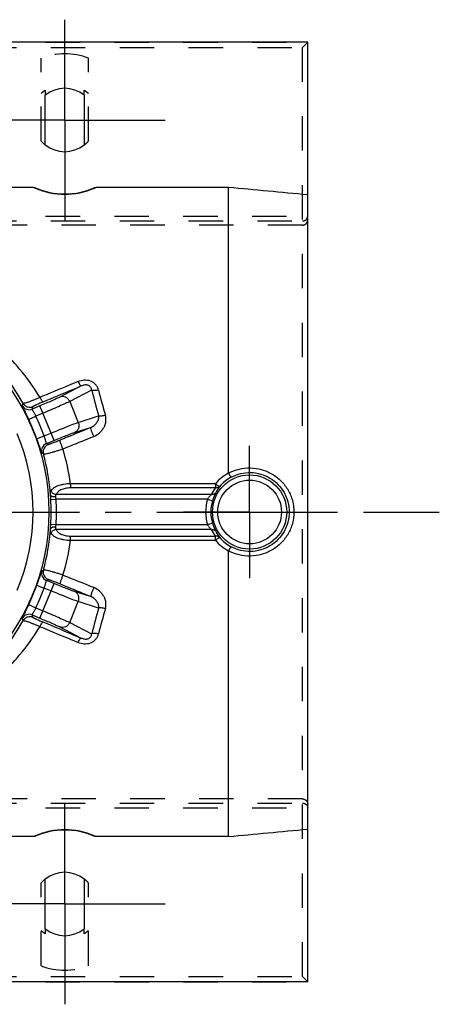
# Model space of a CAD drawing. Header units: millimetres. Extents: x 395 to 605, y 406 to 594.
# Tile 5 of 5: x 526 to 605, y 407 to 593. Entities that reach past the tile are written whole.
import ezdxf

# ---------------------------------------------------------------- set-up
doc = ezdxf.new("R2010")
doc.units = ezdxf.units.MM
doc.header["$LTSCALE"] = 65.185185
doc.linetypes.add('CENTER', pattern=[0.6, 0.375, -0.075, 0.075, -0.075])
doc.linetypes.add('HIDDEN', pattern=[0.2, 0.1, -0.1])
for name, color, linetype in [('ACHSEN_S', 7, 'CONTINUOUS'), ('FASEN', 7, 'CONTINUOUS'), ('FLAECHEN', 7, 'CONTINUOUS'), ('KOERPER', 7, 'CONTINUOUS'), ('KONST.EL_MIT_GEO', 7, 'CONTINUOUS')]:
    doc.layers.add(name, color=color, linetype=linetype)

msp = doc.modelspace()

# ---------------------------------------------------------------- linework, layer by layer
at = {"layer": 'ACHSEN_S', "color": 2, "linetype": 'CENTER'}
msp.add_line((395.04, 500), (604.96, 500), dxfattribs=at)
at = {"layer": 'FASEN', "color": 7, "linetype": 'Continuous'}
msp.add_circle((490.04, 500), 41, dxfattribs=at)
msp.add_arc((490.04, 500), 38, 337.0816, 22.9184, dxfattribs=at)
at = {"layer": 'FLAECHEN', "color": 7, "linetype": 'Continuous'}
for p, q in [((580.04, 589), (400.04, 589)), ((580.04, 411), (400.04, 411))]:
    msp.add_line(p, q, dxfattribs=at)
at = {"layer": 'KOERPER', "color": 8, "linetype": 'HIDDEN'}
for p, q in [((529.54, 570.28), (529.54, 585.97)), ((538.54, 570.28), (538.54, 585.97)), ((530.34, 579.87), (530.34, 578.97)), ((537.74, 578.97), (537.74, 579.87)), ((529.54, 414.03), (529.54, 429.72)), ((538.54, 414.03), (538.54, 429.72)), ((530.34, 421.03), (530.34, 420.13)), ((537.74, 420.13), (537.74, 421.03))]:
    msp.add_line(p, q, dxfattribs=at)
at = {"layer": 'KOERPER', "color": 7, "linetype": 'Continuous'}
for p, q in [((530.34, 569.53), (530.34, 578.97)), ((537.74, 578.97), (537.74, 569.53)), ((530.34, 421.03), (530.34, 430.47)), ((537.74, 430.47), (537.74, 421.03))]:
    msp.add_line(p, q, dxfattribs=at)
at = {"layer": 'KOERPER', "color": 2, "linetype": 'CENTER'}
for q in [(569.04, 512.55), (556.49, 500), (581.59, 500), (569.04, 487.45)]:
    msp.add_line((569.04, 500), q, dxfattribs=at)
at = {"layer": 'KOERPER', "color": 7, "linetype": 'Continuous'}
for centre, start, end in [((534.04, 574.25), 51.9269, 128.0731), ((534.04, 574.25), 231.9269, 308.0731), ((534.04, 425.75), 51.9269, 128.0731), ((534.04, 425.75), 231.9269, 308.0731)]:
    msp.add_arc(centre, 6, start, end, dxfattribs=at)
at = {"layer": 'KOERPER', "color": 8, "linetype": 'HIDDEN'}
for centre, radius, start, end in [((534.04, 574.25), 6.73, 123.3633, 131.9786), ((534.04, 574.25), 6.73, 48.0214, 56.6367), ((534.04, 574.25), 6, 221.4096, 231.9269), ((534.04, 574.25), 6, 308.0731, 318.5904), ((534.04, 425.75), 6, 128.0731, 138.5904), ((534.04, 425.75), 6, 41.4096, 51.9269), ((534.04, 425.75), 6.73, 228.0214, 236.6367), ((534.04, 425.75), 6.73, 303.3633, 311.9786)]:
    msp.add_arc(centre, radius, start, end, dxfattribs=at)
at = {"layer": 'KONST.EL_MIT_GEO', "color": 2, "linetype": 'CENTER'}
for p, q in [((534.04, 574.25), (534.04, 593.25)), ((534.04, 574.25), (515.04, 574.25)), ((534.04, 574.25), (534.04, 555.25)), ((534.04, 574.25), (553.04, 574.25)), ((534.04, 425.75), (534.04, 444.75)), ((534.04, 425.75), (515.04, 425.75)), ((534.04, 425.75), (553.04, 425.75)), ((534.04, 425.75), (534.04, 406.75))]:
    msp.add_line(p, q, dxfattribs=at)
at = {"layer": 'KONST.EL_MIT_GEO', "color": 8, "linetype": 'HIDDEN'}
for p, q in [((400.04, 589), (580.04, 589)), ((401.04, 588), (579.04, 588)), ((579.04, 588), (580.04, 589)), ((579.04, 412), (579.04, 588)), ((400.04, 556.05), (580.04, 556.05)), ((401.04, 555.12), (579.04, 555.12)), ((579.04, 554.34), (401.04, 554.34)), ((400.04, 443.95), (580.04, 443.95)), ((579.04, 445.66), (401.04, 445.66)), ((401.04, 444.88), (579.04, 444.88)), ((400.04, 411), (580.04, 411)), ((401.04, 412), (579.04, 412)), ((579.04, 412), (580.04, 411))]:
    msp.add_line(p, q, dxfattribs=at)
at = {"layer": 'KONST.EL_MIT_GEO', "color": 7, "linetype": 'Continuous'}
for p, q in [((580.04, 411), (580.04, 589)), ((528.11, 561.48), (451.96, 561.48)), ((565.04, 561.48), (539.96, 561.48)), ((565.04, 507.39), (565.04, 561.48)), ((537.14, 523.87), (533.11, 521.77)), ((539.13, 523.09), (534.97, 520.92)), ((534.97, 520.92), (536.6, 516.98)), ((529.29, 520.09), (527.85, 519.49)), ((529.87, 518.7), (528.56, 518.16)), ((532, 513.55), (529.29, 520.09)), ((527.2, 517.52), (528.56, 518.16)), ((536.6, 516.98), (540.45, 518.19)), ((530.12, 514.4), (531.42, 514.94)), ((535.89, 515.06), (538.94, 516.03)), ((528.71, 513.89), (530.12, 514.4)), ((530.56, 512.96), (532, 513.55)), ((562.56, 505.36), (535.11, 505.36)), ((535.11, 505.36), (535.11, 504.57)), ((562.56, 504.57), (535.11, 504.57)), ((562.56, 505.36), (562.56, 504.57)), ((531.39, 502.37), (532.39, 502.42)), ((561.76, 503.29), (532.39, 503.29)), ((561.05, 502.42), (532.39, 502.42)), ((561.05, 502.42), (562.01, 502.13)), ((532.39, 497.58), (531.39, 497.63)), ((561.05, 497.58), (532.39, 497.58)), ((561.76, 496.71), (532.39, 496.71)), ((562.01, 497.87), (561.05, 497.58)), ((535.11, 495.43), (562.56, 495.43)), ((535.11, 494.64), (535.11, 495.43)), ((535.11, 494.64), (562.56, 494.64)), ((562.56, 494.64), (562.56, 495.43)), ((565.04, 438.52), (565.04, 492.61)), ((532, 486.45), (530.56, 487.04)), ((528.71, 486.11), (530.12, 485.6)), ((529.29, 479.91), (532, 486.45)), ((531.42, 485.06), (530.12, 485.6)), ((538.94, 483.97), (535.89, 484.94)), ((527.2, 482.48), (528.56, 481.84)), ((528.56, 481.84), (529.87, 481.3)), ((534.97, 479.08), (536.6, 483.02)), ((540.45, 481.81), (536.6, 483.02)), ((527.85, 480.51), (529.29, 479.91)), ((533.11, 478.23), (537.14, 476.13)), ((534.97, 479.08), (539.13, 476.91)), ((528.11, 438.52), (451.96, 438.52)), ((565.04, 438.52), (539.96, 438.52))]:
    msp.add_line(p, q, dxfattribs=at)
for radius in [7.03, 6.03]:
    msp.add_circle((569.04, 500), radius, dxfattribs=at)
at = {"layer": 'KONST.EL_MIT_GEO', "color": 8, "linetype": 'HIDDEN'}
for centre, start, end in [((534.04, 574.25), 68.9904, 111.0096), ((534.04, 425.75), 248.9904, 291.0096)]:
    msp.add_arc(centre, 12.55, start, end, dxfattribs=at)
at = {"layer": 'KONST.EL_MIT_GEO', "color": 7, "linetype": 'Continuous'}
for centre, radius, start, end in [((534.05, 574.64), 14.43, 245.7167, 247.1541), ((534.04, 574.25), 14, 246.5792, 293.4208), ((534.03, 574.64), 14.44, 292.8461, 294.2831), ((534.04, 574.6), 14.4, 247.1409, 292.8591), ((489.34, 500.16), 42.08, 29.0415, 44.6223), ((491.91, 498.97), 43.8, 31.2948, 46.4375), ((682.66, 559.16), 147.99, 194.1097, 196.0708), ((678.1, 558.49), 142.16, 194.4174, 196.4167), ((411.52, 562.08), 121.89, 339.8726, 340.0978), ((527.43, 521.34), 1.5, 209.7763, 292.4285), ((527.28, 520.88), 1.5, 209.3453, 292.4286), ((405.6, 561.85), 129.39, 340.8872, 341.1026), ((490.04, 500), 41.09, 19.7583, 25.2417), ((490.04, 500), 42.59, 19.7583, 25.2417), ((531.13, 511.57), 1.5, 112.5713, 195.6547), ((474.16, 396.74), 129.17, 63.9527, 64.1128), ((478.51, 400.77), 121.68, 64.9599, 65.1274), ((531.46, 511.41), 1.5, 112.5717, 195.334), ((489.01, 500), 42.45, 4.3221, 15.0333), ((493.83, 499.95), 41.63, 7.4541, 16.7776), ((568.99, 499.9), 8.43, 117.8576, 139.6564), ((569.05, 500.02), 7.45, 117.9988, 140.1293), ((569.1, 499.61), 8.21, 142.7669, 153.3327), ((569.05, 500.5), 7.16, 143.1119, 153.7881), ((317.43, 490.1), 214.32, 3.2813, 3.5053), ((490.04, 500), 41.42, 356.726, 3.274), ((490.04, 500), 42.42, 356.726, 3.274), ((569.04, 500), 8.34, 163.1194, 196.881), ((569.04, 500), 7.34, 163.1189, 196.8811), ((489.01, 500), 42.45, 344.9667, 355.6779), ((258.24, 513.41), 273.6, 356.519, 356.6944), ((469.87, 504.8), 62.93, 353.0191, 353.4119), ((569.06, 500.37), 8.17, 206.6402, 217.2565), ((569.05, 499.5), 7.16, 206.2111, 216.8889), ((493.89, 500.03), 41.58, 343.2157, 352.5527), ((568.99, 500.1), 8.43, 220.3436, 242.1424), ((569.05, 499.98), 7.45, 219.8707, 242.0012), ((531.13, 488.43), 1.5, 164.3453, 247.4286), ((478.51, 599.23), 121.68, 294.8726, 295.0401), ((531.46, 488.59), 1.5, 164.6661, 247.4283), ((474.16, 603.26), 129.17, 295.8872, 296.0473), ((490.04, 500), 41.09, 334.7583, 340.2417), ((490.04, 500), 42.59, 334.7583, 340.2417), ((680.21, 441.5), 145.45, 163.9121, 165.9074), ((675.73, 442.17), 139.7, 163.5657, 165.6002), ((489.34, 499.84), 42.08, 315.3777, 330.9585), ((527.28, 479.12), 1.5, 67.5722, 150.6538), ((411.52, 437.92), 121.89, 19.9022, 20.1273), ((527.43, 478.66), 1.5, 67.5716, 150.2237), ((405.6, 438.15), 129.39, 18.8974, 19.1128), ((491.91, 501.03), 43.8, 313.5626, 328.7052), ((534.05, 425.36), 14.44, 112.8462, 114.2831), ((534.04, 425.4), 14.4, 67.1409, 112.8591), ((534.04, 425.75), 14, 66.5792, 113.4208), ((534.03, 425.36), 14.43, 65.7167, 67.1541)]:
    msp.add_arc(centre, radius, start, end, dxfattribs=at)
for points, knots in [([(528.11, 561.48), (528.14, 561.48), (528.27, 561.47), (528.39, 561.44), (528.47, 561.4)], [0, 0, 0, 0, 0.250581, 1, 1, 1, 1]), ([(539.6, 561.4), (539.69, 561.44), (539.81, 561.47), (539.93, 561.48), (539.96, 561.48)], [0, 0, 0, 0, 0.749419, 1, 1, 1, 1]), ([(536.56, 524.69), (535.96, 524.44), (533.55, 523.45), (531.15, 522.46), (529.34, 521.72)], [0, 0, 0, 0, 0.249718, 1, 1, 1, 1]), ([(540.42, 523.09), (540.37, 523.28), (540.24, 523.64), (539.91, 524.13), (539.47, 524.53), (538.94, 524.81), (538.35, 524.96), (537.54, 524.99), (536.94, 524.84), (536.56, 524.69)], [0, 0, 0, 0, 0.120538, 0.242205, 0.365699, 0.491245, 0.618381, 0.746221, 1, 1, 1, 1]), ([(536.56, 524.69), (536.62, 524.57), (536.73, 524.37), (536.87, 524.13), (536.97, 523.99), (537.04, 523.92), (537.09, 523.88), (537.12, 523.86), (537.14, 523.87)], [0, 0, 0, 0, 0.380768, 0.687017, 0.804396, 0.89521, 0.959163, 1, 1, 1, 1]), ([(539.13, 523.09), (539.12, 523.18), (539.09, 523.37), (538.95, 523.65), (538.72, 523.88), (538.41, 524.02), (538.07, 524.07), (537.64, 524.05), (537.33, 523.95), (537.14, 523.87)], [0, 0, 0, 0, 0.111678, 0.228884, 0.354873, 0.488539, 0.623007, 0.753443, 1, 1, 1, 1]), ([(537.14, 523.87), (536.54, 523.61), (534.13, 522.6), (531.72, 521.59), (529.91, 520.83)], [0, 0, 0, 0, 0.249708, 1, 1, 1, 1]), ([(540.42, 523.09), (540.29, 523.06), (540.04, 523.02), (539.69, 523), (539.39, 523.01), (539.21, 523.05), (539.13, 523.09)], [0, 0, 0, 0, 0.302696, 0.580203, 0.816252, 1, 1, 1, 1]), ([(529.34, 521.72), (529.14, 521.63), (528.74, 521.45), (528.16, 521.21), (527.63, 520.99), (527.17, 520.82), (526.78, 520.69), (526.51, 520.62), (526.34, 520.58), (526.24, 520.57), (526.18, 520.57), (526.14, 520.58), (526.13, 520.59)], [0, 0, 0, 0, 0.196239, 0.381326, 0.549576, 0.695985, 0.816452, 0.907943, 0.94223, 0.968767, 0.987741, 1, 1, 1, 1]), ([(529.91, 520.83), (529.78, 520.78), (529.53, 520.67), (529.17, 520.51), (528.84, 520.37), (528.6, 520.26), (528.43, 520.18), (528.32, 520.13), (528.23, 520.08), (528.15, 520.04), (528.09, 520.01), (528.05, 519.99), (528.02, 519.97), (528.01, 519.95), (528.01, 519.95)], [0, 0, 0, 0, 0.20232, 0.392514, 0.564103, 0.711642, 0.775057, 0.831033, 0.879278, 0.919578, 0.951798, 0.975875, 0.991843, 1, 1, 1, 1]), ([(533.11, 521.77), (533.02, 521.73), (532.82, 521.63), (532.32, 521.39), (531.54, 521.04), (530.47, 520.58), (529.7, 520.26), (529.29, 520.09)], [0, 0, 0, 0, 0.070826, 0.161992, 0.397043, 0.684746, 1, 1, 1, 1]), ([(529.34, 521.72), (529.4, 521.6), (529.51, 521.38), (529.65, 521.12), (529.76, 520.97), (529.82, 520.89), (529.87, 520.85), (529.9, 520.83), (529.91, 520.83)], [0, 0, 0, 0, 0.38247, 0.69147, 0.809675, 0.900428, 0.962898, 1, 1, 1, 1]), ([(534.97, 520.92), (534.85, 520.86), (534.58, 520.74), (533.91, 520.43), (532.87, 519.97), (531.44, 519.36), (530.41, 518.93), (529.87, 518.7)], [0, 0, 0, 0, 0.070772, 0.161917, 0.396976, 0.684711, 1, 1, 1, 1]), ([(534.97, 520.92), (534.89, 521.1), (534.67, 521.43), (534.2, 521.77), (533.65, 521.9), (533.28, 521.84), (533.11, 521.77)], [0, 0, 0, 0, 0.258064, 0.512075, 0.759051, 1, 1, 1, 1]), ([(525.97, 520.14), (525.97, 520.14), (525.97, 520.13), (525.97, 520.12), (525.98, 520.1), (525.99, 520.06), (526.01, 520), (526.05, 519.91), (526.1, 519.8), (526.17, 519.66), (526.24, 519.51), (526.36, 519.28), (526.52, 518.94), (526.73, 518.5), (526.97, 518.02), (527.12, 517.69), (527.2, 517.52)], [0, 0, 0, 0, 0.003088, 0.008187, 0.015421, 0.024819, 0.050107, 0.08395, 0.126129, 0.176345, 0.234222, 0.299303, 0.448879, 0.6199, 0.806034, 1, 1, 1, 1]), ([(527.85, 519.49), (527.85, 519.49), (527.85, 519.47), (527.85, 519.45), (527.87, 519.41), (527.89, 519.36), (527.92, 519.3), (527.97, 519.21), (528.06, 519.06), (528.17, 518.87), (528.29, 518.65), (528.43, 518.41), (528.51, 518.25), (528.56, 518.16)], [0, 0, 0, 0, 0.009267, 0.026504, 0.052521, 0.087296, 0.130557, 0.181896, 0.306693, 0.456815, 0.626606, 0.80987, 1, 1, 1, 1]), ([(531.42, 514.94), (531.97, 515.16), (533, 515.59), (534.44, 516.16), (535.5, 516.58), (536.19, 516.83), (536.48, 516.93), (536.6, 516.98)], [0, 0, 0, 0, 0.315289, 0.603024, 0.838083, 0.929228, 1, 1, 1, 1]), ([(536.6, 516.98), (536.67, 516.8), (536.75, 516.41), (536.66, 515.84), (536.36, 515.35), (536.06, 515.13), (535.89, 515.06)], [0, 0, 0, 0, 0.258064, 0.512075, 0.759051, 1, 1, 1, 1]), ([(538.94, 516.03), (539.17, 516.11), (539.59, 516.35), (540.02, 516.78), (540.27, 517.18), (540.41, 517.5), (540.48, 517.84), (540.47, 518.08), (540.45, 518.19)], [0, 0, 0, 0, 0.257301, 0.507229, 0.630429, 0.752876, 0.875497, 1, 1, 1, 1]), ([(539.52, 514.31), (539.91, 514.47), (540.64, 514.92), (541.32, 515.73), (541.68, 516.49), (541.83, 517.09), (541.86, 517.71), (541.8, 518.11), (541.74, 518.31)], [0, 0, 0, 0, 0.253477, 0.504443, 0.629236, 0.75329, 0.876766, 1, 1, 1, 1]), ([(541.74, 518.31), (541.61, 518.28), (541.36, 518.22), (541.01, 518.17), (540.74, 518.16), (540.56, 518.17), (540.49, 518.18), (540.45, 518.19)], [0, 0, 0, 0, 0.307862, 0.588523, 0.823532, 0.919595, 1, 1, 1, 1]), ([(532, 513.55), (532.4, 513.72), (533.18, 514.04), (534.26, 514.47), (535.06, 514.77), (535.58, 514.96), (535.8, 515.03), (535.89, 515.06)], [0, 0, 0, 0, 0.315254, 0.602957, 0.838008, 0.929174, 1, 1, 1, 1]), ([(533.12, 513.63), (533.6, 513.83), (535.54, 514.63), (537.49, 515.43), (538.94, 516.03)], [0, 0, 0, 0, 0.250101, 1, 1, 1, 1]), ([(539.52, 514.31), (539.48, 514.41), (539.39, 514.61), (539.27, 514.91), (539.17, 515.19), (539.08, 515.45), (539.02, 515.64), (538.98, 515.77), (538.96, 515.85), (538.94, 515.92), (538.94, 515.97), (538.94, 516), (538.94, 516.02), (538.94, 516.03)], [0, 0, 0, 0, 0.178508, 0.356427, 0.525459, 0.677731, 0.806187, 0.859598, 0.904973, 0.941836, 0.969868, 0.989013, 1, 1, 1, 1]), ([(528.71, 513.89), (528.77, 513.71), (528.89, 513.37), (529.07, 512.86), (529.23, 512.4), (529.35, 512.05), (529.43, 511.8), (529.49, 511.64), (529.54, 511.51), (529.58, 511.39), (529.62, 511.3), (529.64, 511.24), (529.66, 511.2), (529.67, 511.18), (529.68, 511.17), (529.68, 511.17), (529.69, 511.16)], [0, 0, 0, 0, 0.193965, 0.3801, 0.551121, 0.700697, 0.765778, 0.823654, 0.873871, 0.91605, 0.949892, 0.975181, 0.984579, 0.991813, 0.996912, 1, 1, 1, 1]), ([(530.12, 514.4), (530.15, 514.31), (530.2, 514.13), (530.28, 513.86), (530.34, 513.62), (530.4, 513.4), (530.45, 513.24), (530.48, 513.14), (530.5, 513.08), (530.51, 513.03), (530.53, 512.99), (530.54, 512.97), (530.55, 512.96), (530.56, 512.96)], [0, 0, 0, 0, 0.19013, 0.373393, 0.543185, 0.693307, 0.818104, 0.869443, 0.912704, 0.947479, 0.973496, 0.990733, 1, 1, 1, 1]), ([(530.88, 512.8), (530.88, 512.8), (530.89, 512.8), (530.91, 512.8), (530.95, 512.81), (531.01, 512.82), (531.08, 512.85), (531.18, 512.88), (531.29, 512.92), (531.42, 512.96), (531.63, 513.04), (531.91, 513.15), (532.29, 513.29), (532.69, 513.46), (532.97, 513.57), (533.12, 513.63)], [0, 0, 0, 0, 0.003173, 0.008412, 0.025443, 0.051231, 0.085585, 0.128212, 0.178746, 0.236759, 0.30177, 0.450597, 0.620385, 0.805578, 1, 1, 1, 1]), ([(533.69, 511.97), (533.65, 512.07), (533.57, 512.27), (533.45, 512.55), (533.35, 512.83), (533.26, 513.08), (533.2, 513.26), (533.16, 513.39), (533.14, 513.46), (533.12, 513.53), (533.11, 513.57), (533.11, 513.61), (533.11, 513.63), (533.12, 513.63)], [0, 0, 0, 0, 0.180831, 0.359956, 0.529319, 0.681312, 0.809132, 0.862158, 0.907129, 0.943578, 0.971174, 0.989805, 1, 1, 1, 1]), ([(533.69, 511.97), (534.18, 512.17), (536.12, 512.95), (538.06, 513.73), (539.52, 514.31)], [0, 0, 0, 0, 0.250097, 1, 1, 1, 1]), ([(530.01, 511.01), (530.02, 511), (530.06, 510.99), (530.13, 510.98), (530.23, 510.99), (530.42, 511.01), (530.74, 511.07), (531.19, 511.18), (531.73, 511.33), (532.34, 511.52), (533, 511.73), (533.46, 511.89), (533.69, 511.97)], [0, 0, 0, 0, 0.011189, 0.029525, 0.055975, 0.090652, 0.183892, 0.306593, 0.454793, 0.623606, 0.807406, 1, 1, 1, 1]), ([(565.04, 507.39), (565.67, 507.72), (567.03, 508.22), (569.19, 508.44), (571.35, 508.11), (573.35, 507.26), (575.08, 505.92), (576.41, 504.18), (577.25, 502.17), (577.44, 500.72), (577.44, 500)], [0, 0, 0, 0, 0.124314, 0.248943, 0.373904, 0.499075, 0.624314, 0.749548, 0.874773, 1, 1, 1, 1]), ([(565.05, 507.35), (565.08, 507.3), (565.13, 507.2), (565.21, 507.06), (565.29, 506.93), (565.36, 506.81), (565.43, 506.72), (565.48, 506.66), (565.51, 506.62), (565.54, 506.6), (565.55, 506.6), (565.55, 506.6)], [0, 0, 0, 0, 0.193397, 0.377161, 0.545438, 0.692895, 0.814923, 0.907842, 0.969244, 0.988084, 1, 1, 1, 1]), ([(565.55, 506.6), (566.11, 506.9), (567.31, 507.36), (569.23, 507.56), (571.15, 507.27), (572.93, 506.49), (574.46, 505.29), (575.63, 503.73), (576.36, 501.93), (576.52, 500.64), (576.52, 500)], [0, 0, 0, 0, 0.124099, 0.248603, 0.373541, 0.498757, 0.624066, 0.749377, 0.874684, 1, 1, 1, 1]), ([(531.34, 503.2), (531.34, 503.29), (531.33, 503.46), (531.33, 503.74), (531.37, 503.94), (531.43, 504.04)], [0, 0, 0, 0, 0.318326, 0.588955, 1, 1, 1, 1]), ([(535.11, 505.36), (534.68, 505.34), (534.05, 505.28), (533.26, 505.11), (532.74, 504.94), (532.29, 504.75), (531.92, 504.54), (531.63, 504.31), (531.49, 504.13), (531.43, 504.04)], [0, 0, 0, 0, 0.320563, 0.469372, 0.605544, 0.726875, 0.832513, 0.922932, 1, 1, 1, 1]), ([(532.39, 503.29), (532.28, 503.3), (532.06, 503.35), (531.77, 503.52), (531.55, 503.75), (531.46, 503.95), (531.43, 504.04)], [0, 0, 0, 0, 0.256797, 0.513525, 0.762816, 1, 1, 1, 1]), ([(535.11, 504.57), (534.78, 504.57), (534.16, 504.51), (533.44, 504.27), (532.98, 504), (532.71, 503.78), (532.51, 503.55), (532.42, 503.37), (532.39, 503.29)], [0, 0, 0, 0, 0.31308, 0.589998, 0.709421, 0.816279, 0.912315, 1, 1, 1, 1]), ([(562.63, 503.66), (562.59, 503.59), (562.49, 503.47), (562.27, 503.34), (562.03, 503.28), (561.85, 503.28), (561.76, 503.29)], [0, 0, 0, 0, 0.235093, 0.478362, 0.733383, 1, 1, 1, 1]), ([(562.63, 503.66), (562.59, 503.57), (562.48, 503.36), (562.26, 502.86), (562.1, 502.44), (562.01, 502.13)], [0, 0, 0, 0, 0.182792, 0.420115, 1, 1, 1, 1]), ([(563.33, 504.79), (563.33, 504.79), (563.32, 504.8), (563.3, 504.8), (563.28, 504.81), (563.24, 504.84), (563.17, 504.88), (563.07, 504.95), (562.96, 505.03), (562.84, 505.13), (562.7, 505.24), (562.61, 505.32), (562.56, 505.36)], [0, 0, 0, 0, 0.009954, 0.027837, 0.054152, 0.088859, 0.182445, 0.305672, 0.454425, 0.623658, 0.807607, 1, 1, 1, 1]), ([(563.33, 504.79), (563.28, 504.75), (563.18, 504.66), (562.99, 504.58), (562.78, 504.54), (562.64, 504.56), (562.56, 504.57)], [0, 0, 0, 0, 0.23476, 0.477517, 0.732275, 1, 1, 1, 1]), ([(532.34, 502.85), (532.22, 502.84), (532.04, 502.85), (531.81, 502.89), (531.66, 502.93), (531.53, 502.98), (531.44, 503.04), (531.37, 503.12), (531.35, 503.17), (531.34, 503.2)], [0, 0, 0, 0, 0.327282, 0.478439, 0.615842, 0.736631, 0.839497, 0.925605, 1, 1, 1, 1]), ([(532.34, 502.85), (532.33, 502.9), (532.32, 502.98), (532.32, 503.1), (532.34, 503.2), (532.37, 503.26), (532.39, 503.29)], [0, 0, 0, 0, 0.295102, 0.560708, 0.793042, 1, 1, 1, 1]), ([(532.39, 502.42), (532.38, 502.46), (532.37, 502.6), (532.35, 502.75), (532.34, 502.85)], [0, 0, 0, 0, 0.257723, 1, 1, 1, 1]), ([(561.76, 503.29), (561.71, 503.23), (561.59, 503.11), (561.34, 502.84), (561.16, 502.6), (561.05, 502.42)], [0, 0, 0, 0, 0.206979, 0.452569, 1, 1, 1, 1]), ([(577.44, 500), (577.44, 499.28), (577.25, 497.83), (576.41, 495.82), (575.08, 494.08), (573.35, 492.74), (571.35, 491.89), (569.19, 491.56), (567.03, 491.78), (565.67, 492.28), (565.04, 492.61)], [0, 0, 0, 0, 0.125227, 0.250452, 0.375686, 0.500925, 0.626096, 0.751057, 0.875686, 1, 1, 1, 1]), ([(576.52, 500), (576.52, 499.36), (576.36, 498.07), (575.63, 496.27), (574.46, 494.71), (572.93, 493.51), (571.15, 492.73), (569.23, 492.44), (567.31, 492.64), (566.11, 493.1), (565.55, 493.4)], [0, 0, 0, 0, 0.125316, 0.250623, 0.375934, 0.501243, 0.626459, 0.751397, 0.875901, 1, 1, 1, 1]), ([(531.43, 495.96), (531.37, 496.06), (531.33, 496.26), (531.33, 496.54), (531.34, 496.71), (531.34, 496.8)], [0, 0, 0, 0, 0.411047, 0.681675, 1, 1, 1, 1]), ([(532.34, 497.15), (532.22, 497.16), (532.04, 497.15), (531.81, 497.11), (531.66, 497.07), (531.53, 497.02), (531.44, 496.96), (531.37, 496.88), (531.35, 496.83), (531.34, 496.8)], [0, 0, 0, 0, 0.327281, 0.478439, 0.615842, 0.736631, 0.839496, 0.925605, 1, 1, 1, 1]), ([(531.43, 495.96), (531.46, 496.05), (531.55, 496.25), (531.77, 496.48), (532.06, 496.65), (532.28, 496.7), (532.39, 496.71)], [0, 0, 0, 0, 0.237184, 0.486475, 0.743203, 1, 1, 1, 1]), ([(532.39, 496.71), (532.37, 496.74), (532.34, 496.8), (532.32, 496.9), (532.32, 497.02), (532.33, 497.1), (532.34, 497.15)], [0, 0, 0, 0, 0.20697, 0.439308, 0.70491, 1, 1, 1, 1]), ([(532.39, 496.71), (532.42, 496.63), (532.51, 496.45), (532.71, 496.22), (532.98, 496), (533.44, 495.73), (534.16, 495.49), (534.78, 495.43), (535.11, 495.43)], [0, 0, 0, 0, 0.087686, 0.183722, 0.29058, 0.410003, 0.686919, 1, 1, 1, 1]), ([(561.05, 497.58), (561.16, 497.4), (561.34, 497.16), (561.59, 496.89), (561.71, 496.77), (561.76, 496.71)], [0, 0, 0, 0, 0.54743, 0.793021, 1, 1, 1, 1]), ([(561.76, 496.71), (561.85, 496.72), (562.03, 496.72), (562.27, 496.66), (562.49, 496.53), (562.59, 496.41), (562.63, 496.34)], [0, 0, 0, 0, 0.266617, 0.521638, 0.764907, 1, 1, 1, 1]), ([(562.01, 497.87), (562.1, 497.56), (562.26, 497.14), (562.48, 496.64), (562.59, 496.43), (562.63, 496.34)], [0, 0, 0, 0, 0.579885, 0.817208, 1, 1, 1, 1]), ([(531.43, 495.96), (531.49, 495.87), (531.63, 495.69), (531.92, 495.46), (532.29, 495.25), (532.74, 495.06), (533.26, 494.89), (534.05, 494.72), (534.68, 494.66), (535.11, 494.64)], [0, 0, 0, 0, 0.077067, 0.167485, 0.273122, 0.394452, 0.530623, 0.679432, 1, 1, 1, 1]), ([(563.33, 495.21), (563.28, 495.25), (563.18, 495.34), (562.99, 495.42), (562.78, 495.46), (562.64, 495.44), (562.56, 495.43)], [0, 0, 0, 0, 0.234761, 0.477517, 0.732275, 1, 1, 1, 1]), ([(562.56, 494.64), (562.61, 494.68), (562.7, 494.76), (562.84, 494.87), (562.96, 494.97), (563.07, 495.05), (563.17, 495.12), (563.24, 495.16), (563.28, 495.19), (563.3, 495.2), (563.32, 495.2), (563.33, 495.21), (563.33, 495.21)], [0, 0, 0, 0, 0.192393, 0.376341, 0.545575, 0.694328, 0.817555, 0.911141, 0.945848, 0.972163, 0.990046, 1, 1, 1, 1]), ([(565.55, 493.4), (565.55, 493.4), (565.54, 493.4), (565.51, 493.38), (565.48, 493.34), (565.43, 493.28), (565.36, 493.19), (565.29, 493.07), (565.21, 492.94), (565.13, 492.8), (565.08, 492.7), (565.05, 492.65)], [0, 0, 0, 0, 0.011915, 0.030756, 0.092158, 0.185077, 0.307105, 0.454562, 0.622839, 0.806603, 1, 1, 1, 1]), ([(529.69, 488.84), (529.68, 488.83), (529.68, 488.83), (529.67, 488.82), (529.66, 488.8), (529.64, 488.76), (529.62, 488.7), (529.58, 488.61), (529.54, 488.49), (529.49, 488.36), (529.43, 488.2), (529.35, 487.95), (529.23, 487.6), (529.07, 487.14), (528.89, 486.63), (528.77, 486.29), (528.71, 486.11)], [0, 0, 0, 0, 0.003088, 0.008187, 0.015421, 0.024819, 0.050108, 0.08395, 0.126129, 0.176346, 0.234222, 0.299303, 0.448879, 0.6199, 0.806035, 1, 1, 1, 1]), ([(533.69, 488.03), (533.46, 488.11), (533, 488.27), (532.34, 488.48), (531.73, 488.67), (531.19, 488.82), (530.74, 488.93), (530.42, 488.99), (530.23, 489.01), (530.13, 489.02), (530.06, 489.01), (530.02, 489), (530.01, 488.99)], [0, 0, 0, 0, 0.192594, 0.376394, 0.545207, 0.693407, 0.816108, 0.909348, 0.944025, 0.970475, 0.988811, 1, 1, 1, 1]), ([(530.56, 487.04), (530.55, 487.04), (530.54, 487.03), (530.53, 487.01), (530.51, 486.97), (530.5, 486.92), (530.48, 486.86), (530.45, 486.76), (530.4, 486.6), (530.34, 486.38), (530.28, 486.14), (530.2, 485.87), (530.15, 485.69), (530.12, 485.6)], [0, 0, 0, 0, 0.009267, 0.026504, 0.052521, 0.087296, 0.130557, 0.181896, 0.306693, 0.456815, 0.626607, 0.80987, 1, 1, 1, 1]), ([(533.12, 486.37), (532.97, 486.43), (532.69, 486.54), (532.29, 486.71), (531.91, 486.85), (531.63, 486.96), (531.42, 487.04), (531.29, 487.08), (531.18, 487.12), (531.08, 487.15), (531.01, 487.18), (530.95, 487.19), (530.91, 487.2), (530.89, 487.2), (530.88, 487.2), (530.88, 487.2)], [0, 0, 0, 0, 0.194422, 0.379615, 0.549403, 0.69823, 0.763241, 0.821254, 0.871788, 0.914415, 0.948769, 0.974557, 0.991588, 0.996827, 1, 1, 1, 1]), ([(533.69, 488.03), (533.65, 487.93), (533.57, 487.73), (533.45, 487.45), (533.35, 487.17), (533.26, 486.92), (533.2, 486.74), (533.16, 486.61), (533.14, 486.54), (533.12, 486.47), (533.11, 486.43), (533.11, 486.39), (533.11, 486.37), (533.12, 486.37)], [0, 0, 0, 0, 0.180831, 0.359956, 0.529319, 0.681312, 0.809132, 0.862158, 0.907129, 0.943578, 0.971174, 0.989805, 1, 1, 1, 1]), ([(539.52, 485.69), (539.03, 485.88), (537.09, 486.66), (535.15, 487.44), (533.69, 488.03)], [0, 0, 0, 0, 0.249899, 1, 1, 1, 1]), ([(536.6, 483.02), (536.48, 483.07), (536.19, 483.17), (535.5, 483.42), (534.44, 483.84), (533, 484.41), (531.97, 484.84), (531.42, 485.06)], [0, 0, 0, 0, 0.070772, 0.161917, 0.396976, 0.684711, 1, 1, 1, 1]), ([(535.89, 484.94), (535.8, 484.97), (535.58, 485.04), (535.06, 485.23), (534.26, 485.53), (533.18, 485.96), (532.4, 486.28), (532, 486.45)], [0, 0, 0, 0, 0.070826, 0.161992, 0.397043, 0.684746, 1, 1, 1, 1]), ([(538.94, 483.97), (538.46, 484.17), (536.52, 484.97), (534.57, 485.77), (533.12, 486.37)], [0, 0, 0, 0, 0.249896, 1, 1, 1, 1]), ([(536.6, 483.02), (536.67, 483.2), (536.75, 483.59), (536.66, 484.16), (536.36, 484.65), (536.06, 484.87), (535.89, 484.94)], [0, 0, 0, 0, 0.258064, 0.512075, 0.759051, 1, 1, 1, 1]), ([(539.52, 485.69), (539.48, 485.59), (539.39, 485.39), (539.27, 485.09), (539.17, 484.81), (539.08, 484.55), (539.02, 484.36), (538.98, 484.23), (538.96, 484.15), (538.94, 484.08), (538.94, 484.03), (538.94, 484), (538.94, 483.98), (538.94, 483.97)], [0, 0, 0, 0, 0.178508, 0.356427, 0.525459, 0.677731, 0.806187, 0.859598, 0.904973, 0.941836, 0.969868, 0.989013, 1, 1, 1, 1]), ([(541.74, 481.69), (541.8, 481.89), (541.86, 482.29), (541.83, 482.91), (541.68, 483.51), (541.32, 484.27), (540.64, 485.08), (539.91, 485.53), (539.52, 485.69)], [0, 0, 0, 0, 0.123234, 0.24671, 0.370764, 0.495557, 0.746523, 1, 1, 1, 1]), ([(540.45, 481.81), (540.47, 481.92), (540.48, 482.16), (540.41, 482.5), (540.27, 482.82), (540.02, 483.22), (539.59, 483.65), (539.17, 483.89), (538.94, 483.97)], [0, 0, 0, 0, 0.124503, 0.247124, 0.369571, 0.492771, 0.742699, 1, 1, 1, 1]), ([(527.2, 482.48), (527.12, 482.31), (526.97, 481.98), (526.73, 481.5), (526.52, 481.06), (526.36, 480.72), (526.24, 480.49), (526.17, 480.34), (526.1, 480.2), (526.05, 480.09), (526.01, 480), (525.99, 479.94), (525.98, 479.9), (525.97, 479.88), (525.97, 479.87), (525.97, 479.86), (525.97, 479.86)], [0, 0, 0, 0, 0.193966, 0.3801, 0.551121, 0.700697, 0.765778, 0.823655, 0.873871, 0.91605, 0.949893, 0.975181, 0.984579, 0.991813, 0.996912, 1, 1, 1, 1]), ([(528.56, 481.84), (528.51, 481.75), (528.43, 481.59), (528.29, 481.35), (528.17, 481.13), (528.06, 480.94), (527.97, 480.79), (527.92, 480.7), (527.89, 480.64), (527.87, 480.59), (527.85, 480.55), (527.85, 480.53), (527.85, 480.51), (527.85, 480.51)], [0, 0, 0, 0, 0.19013, 0.373394, 0.543185, 0.693307, 0.818104, 0.869443, 0.912704, 0.947479, 0.973496, 0.990733, 1, 1, 1, 1]), ([(529.87, 481.3), (530.41, 481.07), (531.44, 480.64), (532.87, 480.03), (533.91, 479.57), (534.58, 479.26), (534.85, 479.14), (534.97, 479.08)], [0, 0, 0, 0, 0.315289, 0.603024, 0.838083, 0.929228, 1, 1, 1, 1]), ([(541.74, 481.69), (541.61, 481.72), (541.36, 481.78), (541.01, 481.83), (540.74, 481.84), (540.56, 481.83), (540.49, 481.82), (540.45, 481.81)], [0, 0, 0, 0, 0.307862, 0.588523, 0.823532, 0.919595, 1, 1, 1, 1]), ([(526.13, 479.41), (526.14, 479.42), (526.18, 479.43), (526.24, 479.43), (526.34, 479.42), (526.51, 479.38), (526.78, 479.31), (527.17, 479.18), (527.63, 479.01), (528.16, 478.79), (528.74, 478.55), (529.14, 478.37), (529.34, 478.28)], [0, 0, 0, 0, 0.012259, 0.031232, 0.05777, 0.092057, 0.183548, 0.304015, 0.450424, 0.618674, 0.803761, 1, 1, 1, 1]), ([(528.01, 480.05), (528.01, 480.05), (528.02, 480.03), (528.05, 480.01), (528.09, 479.99), (528.15, 479.96), (528.23, 479.92), (528.32, 479.87), (528.43, 479.82), (528.6, 479.74), (528.84, 479.63), (529.17, 479.49), (529.53, 479.33), (529.78, 479.22), (529.91, 479.17)], [0, 0, 0, 0, 0.008157, 0.024125, 0.048202, 0.080422, 0.120723, 0.168967, 0.224943, 0.288358, 0.435897, 0.607486, 0.79768, 1, 1, 1, 1]), ([(529.29, 479.91), (529.7, 479.74), (530.47, 479.42), (531.54, 478.96), (532.32, 478.61), (532.82, 478.37), (533.02, 478.27), (533.11, 478.23)], [0, 0, 0, 0, 0.315254, 0.602957, 0.838008, 0.929174, 1, 1, 1, 1]), ([(529.34, 478.28), (529.4, 478.4), (529.51, 478.62), (529.65, 478.88), (529.76, 479.03), (529.82, 479.11), (529.87, 479.15), (529.9, 479.17), (529.91, 479.17)], [0, 0, 0, 0, 0.38247, 0.69147, 0.809675, 0.900428, 0.962898, 1, 1, 1, 1]), ([(529.34, 478.28), (529.94, 478.03), (532.35, 477.04), (534.76, 476.05), (536.56, 475.31)], [0, 0, 0, 0, 0.250272, 1, 1, 1, 1]), ([(529.91, 479.17), (530.52, 478.92), (532.92, 477.9), (535.33, 476.89), (537.14, 476.13)], [0, 0, 0, 0, 0.250282, 1, 1, 1, 1]), ([(534.97, 479.08), (534.89, 478.9), (534.67, 478.57), (534.2, 478.23), (533.65, 478.1), (533.28, 478.16), (533.11, 478.23)], [0, 0, 0, 0, 0.258064, 0.512075, 0.759051, 1, 1, 1, 1]), ([(536.56, 475.31), (536.94, 475.16), (537.54, 475.01), (538.35, 475.04), (538.94, 475.19), (539.47, 475.47), (539.91, 475.87), (540.24, 476.36), (540.37, 476.72), (540.42, 476.91)], [0, 0, 0, 0, 0.253779, 0.381619, 0.508755, 0.634301, 0.757795, 0.879462, 1, 1, 1, 1]), ([(536.56, 475.31), (536.62, 475.43), (536.73, 475.63), (536.87, 475.87), (536.97, 476.01), (537.04, 476.08), (537.09, 476.12), (537.12, 476.14), (537.14, 476.13)], [0, 0, 0, 0, 0.380768, 0.687017, 0.804396, 0.89521, 0.959163, 1, 1, 1, 1]), ([(537.14, 476.13), (537.33, 476.05), (537.64, 475.95), (538.07, 475.93), (538.41, 475.98), (538.72, 476.12), (538.95, 476.35), (539.09, 476.63), (539.12, 476.82), (539.13, 476.91)], [0, 0, 0, 0, 0.246557, 0.376993, 0.511461, 0.645127, 0.771116, 0.888322, 1, 1, 1, 1]), ([(540.42, 476.91), (540.29, 476.94), (540.04, 476.98), (539.69, 477), (539.39, 476.99), (539.21, 476.95), (539.13, 476.91)], [0, 0, 0, 0, 0.302696, 0.580203, 0.816252, 1, 1, 1, 1]), ([(528.47, 438.6), (528.39, 438.56), (528.27, 438.53), (528.14, 438.52), (528.11, 438.52)], [0, 0, 0, 0, 0.749419, 1, 1, 1, 1]), ([(539.96, 438.52), (539.93, 438.52), (539.81, 438.53), (539.69, 438.56), (539.6, 438.6)], [0, 0, 0, 0, 0.250581, 1, 1, 1, 1])]:
    msp.add_open_spline(points, degree=3, knots=knots, dxfattribs=at)
for points in [[(580.04, 560.07), (575.04, 560.54), (570.04, 561.01), (565.04, 561.48)], [(565.05, 507.35), (565.04, 507.36), (565.04, 507.38), (565.04, 507.39)], [(565.04, 492.61), (565.04, 492.62), (565.04, 492.64), (565.05, 492.65)], [(565.04, 438.52), (570.04, 438.99), (575.04, 439.46), (580.04, 439.93)]]:
    msp.add_open_spline(points, degree=3, dxfattribs=at)
at = {"layer": 'KONST.EL_MIT_GEO', "color": 8, "linetype": 'HIDDEN'}
for points, knots in [([(579.04, 555.12), (579.17, 555.12), (579.43, 555.17), (579.71, 555.34), (579.87, 555.53), (579.97, 555.69), (580.03, 555.86), (580.04, 555.99), (580.04, 556.05)], [0, 0, 0, 0, 0.258454, 0.511672, 0.636023, 0.75855, 0.879661, 1, 1, 1, 1]), ([(579.04, 554.34), (579.17, 554.34), (579.43, 554.39), (579.76, 554.6), (579.99, 554.93), (580.04, 555.18), (580.04, 555.31)], [0, 0, 0, 0, 0.254403, 0.506234, 0.754417, 1, 1, 1, 1]), ([(579.04, 445.66), (579.17, 445.66), (579.43, 445.61), (579.76, 445.4), (579.99, 445.07), (580.04, 444.82), (580.04, 444.69)], [0, 0, 0, 0, 0.254403, 0.506234, 0.754417, 1, 1, 1, 1]), ([(579.04, 444.88), (579.17, 444.88), (579.43, 444.83), (579.71, 444.66), (579.87, 444.47), (579.97, 444.31), (580.03, 444.14), (580.04, 444.01), (580.04, 443.95)], [0, 0, 0, 0, 0.258454, 0.511672, 0.636023, 0.75855, 0.879661, 1, 1, 1, 1])]:
    msp.add_open_spline(points, degree=3, knots=knots, dxfattribs=at)

doc.saveas('drawing.dxf')
